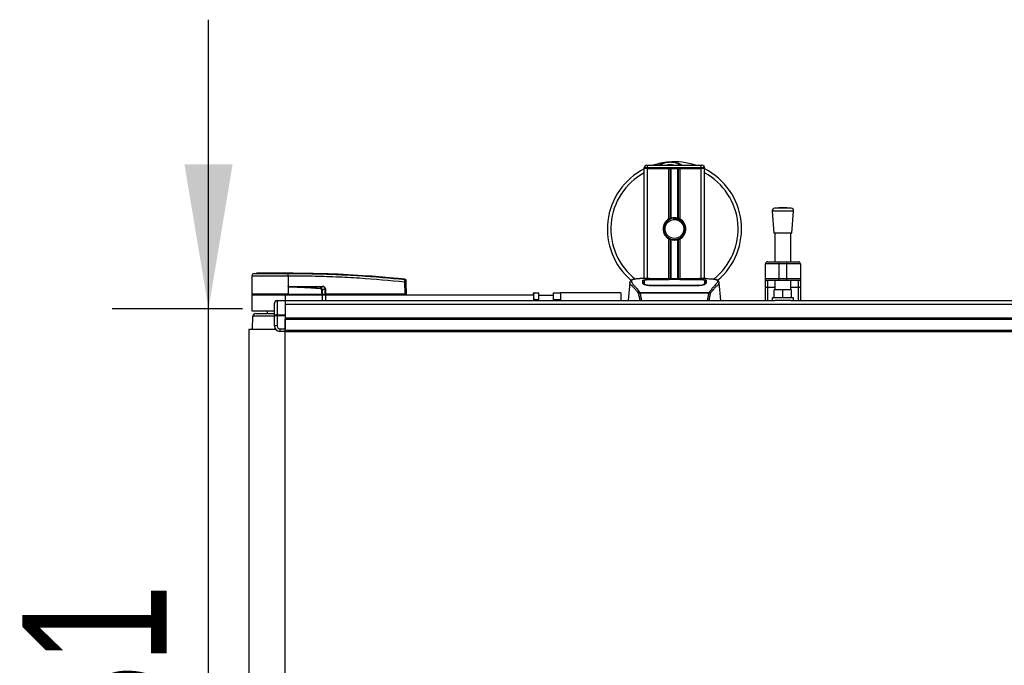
# Model space of a CAD drawing. Header units: millimetres. Extents: x 0 to 420, y 0 to 297.
# Tile 4 of 163: x 51 to 71, y 104 to 118. Entities that reach past the tile are written whole.
import ezdxf

# ---------------------------------------------------------------- set-up
doc = ezdxf.new("R2010")
doc.units = ezdxf.units.MM
doc.layers.add('QUOTE', color=174, linetype='Continuous')
doc.styles.add('SLDTEXTSTYLE3', font='TXT', dxfattribs={"width": 0.75})
doc.dimstyles.new('SLDDIMSTYLE2', dxfattribs={"dimtxt": 3, "dimasz": 3, "dimexe": 0, "dimexo": 0.0625, "dimgap": 0.75, "dimtad": 1, "dimlfac": 35.88954, "dimrnd": 1e-09, "dimzin": 12, "dimdsep": 46, "dimtxsty": 'SLDTEXTSTYLE3', "dimsah": 1, "dimcen": 0.09, "dimadec": 0, "dimazin": 3, "dimtfac": 1, "dimtdec": 3, "dimtmove": 0, "dimatfit": 0, "dimfxl": 0, "dimfrac": 2, "dimtolj": 1, "dimtzin": 12, "dimarcsym": 0})

# ---------------------------------------------------------------- blocks, each defined once
blk = doc.blocks.new('_D_2')
at = {"layer": 'QUOTE'}
for p, q in [((54.818, 111.859), (54.818, 117.859)), ((55.525, 111.859), (52.818, 111.859)), ((54.818, 97.063), (54.818, 111.859)), ((55.525, 97.063), (52.818, 97.063)), ((54.818, 97.063), (54.818, 91.063))]:
    blk.add_line(p, q, dxfattribs=at)
for points in [[(54.818, 111.859), (55.318, 114.859), (54.318, 114.859)], [(54.818, 97.063), (54.318, 94.063), (55.318, 94.063)]]:
    blk.add_solid(points, dxfattribs=at)
at = {"layer": 'QUOTE', "insert": (50.951, 101.136), "char_height": 3, "attachment_point": 1, "rotation": 90, "style": 'SLDTEXTSTYLE3'}
blk.add_mtext('531', dxfattribs=at)

msp = doc.modelspace()

# ---------------------------------------------------------------- linework, layer by layer
at = {"color": 7, "linetype": 'Continuous', "lineweight": 25}
for p, q in [((63.93327, 114.78444), (63.86361, 114.78444)), ((63.86361, 114.77051), (63.86361, 114.78444)), ((63.86361, 112.48572), (63.86361, 114.77051)), ((63.93327, 114.77051), (63.86361, 114.77051)), ((63.93327, 114.77051), (63.86361, 114.77051)), ((63.91934, 114.84017), (63.93327, 114.84017)), ((63.93327, 114.78444), (63.93327, 114.84017)), ((63.93327, 114.84017), (65.0478, 114.84017)), ((63.93327, 114.78444), (63.93327, 114.77051)), ((65.0478, 114.78444), (63.93327, 114.78444)), ((64.3749, 114.77051), (63.93327, 114.77051)), ((63.93327, 114.77051), (65.0478, 114.77051)), ((63.93327, 112.48572), (63.93327, 114.77051)), ((64.3749, 113.72336), (64.3749, 114.77051)), ((64.40511, 113.73756), (64.40511, 114.77051)), ((64.4211, 113.7431), (64.4211, 114.77051)), ((64.55997, 113.7431), (64.55997, 114.77051)), ((64.57596, 113.73756), (64.57596, 114.77051)), ((64.60617, 113.72336), (64.60617, 114.77051)), ((65.0478, 114.77051), (64.60617, 114.77051)), ((65.0478, 114.84017), (65.06173, 114.84017)), ((65.0478, 114.78444), (65.0478, 114.84017)), ((65.11746, 114.78444), (65.0478, 114.78444)), ((65.0478, 114.77051), (65.0478, 114.78444)), ((65.11746, 114.77051), (65.0478, 114.77051)), ((65.11746, 114.77051), (65.0478, 114.77051)), ((65.0478, 112.48572), (65.0478, 114.77051)), ((65.11746, 114.78444), (65.11746, 114.77051)), ((65.11746, 112.48572), (65.11746, 114.77051)), ((66.51956, 113.88758), (66.55439, 113.43107)), ((66.96538, 113.88758), (66.51956, 113.88758)), ((66.74247, 113.96047), (66.57089, 113.94738)), ((66.91405, 113.94738), (66.57089, 113.94738)), ((66.91405, 113.94738), (66.74247, 113.96047)), ((66.93055, 113.43107), (66.96538, 113.88758)), ((64.47121, 113.73873), (64.47274, 113.72113)), ((64.3749, 112.47818), (64.3749, 113.30997)), ((64.40511, 112.47818), (64.40511, 113.29577)), ((64.4211, 112.47818), (64.4211, 113.29023)), ((64.55997, 112.47818), (64.55997, 113.29023)), ((64.57596, 112.47818), (64.57596, 113.29577)), ((64.60617, 112.47818), (64.60617, 113.30997)), ((66.93055, 113.43107), (66.55439, 113.43107)), ((66.57529, 113.43107), (66.57529, 112.83402)), ((66.90965, 112.83402), (66.90965, 113.43107)), ((66.65888, 112.79222), (66.38025, 112.79222)), ((66.38025, 112.48572), (66.38025, 112.79222)), ((66.42204, 112.83402), (66.65888, 112.83402)), ((66.65888, 112.79222), (66.65888, 112.83402)), ((66.65888, 112.83402), (66.82606, 112.83402)), ((66.82606, 112.79222), (66.65888, 112.79222)), ((66.65888, 112.79222), (66.65888, 112.48572)), ((66.82606, 112.79222), (66.82606, 112.83402)), ((66.82606, 112.83402), (67.0629, 112.83402)), ((67.10469, 112.79222), (66.82606, 112.79222)), ((66.82606, 112.48572), (66.82606, 112.79222)), ((67.10469, 112.79222), (67.10469, 112.48572)), ((55.71698, 112.53842), (55.71372, 112.1653)), ((55.76681, 112.59334), (55.81527, 112.59718)), ((56.46839, 112.59718), (56.46835, 112.59718)), ((56.46843, 112.53843), (56.4687, 112.1653)), ((56.47295, 112.53843), (56.46843, 112.53843)), ((58.89435, 112.47391), (58.89523, 112.47382)), ((58.89525, 112.47382), (58.89523, 112.47382)), ((63.97366, 112.48572), (63.84358, 112.48572)), ((64.37906, 112.46349), (63.99833, 112.46354)), ((64.00293, 112.46575), (64.36515, 112.46575)), ((64.00293, 112.46354), (64.00293, 112.46575)), ((64.90862, 112.47818), (64.07244, 112.47818)), ((64.9086, 112.47816), (64.07246, 112.47816)), ((64.36515, 112.47082), (64.61592, 112.47082)), ((64.36515, 112.47082), (64.36515, 112.46575)), ((64.36515, 112.46575), (64.36515, 112.46349)), ((64.37906, 112.46349), (64.37906, 112.4688)), ((64.60196, 112.4688), (64.37906, 112.4688)), ((64.60196, 112.46349), (64.60196, 112.4688)), ((64.60196, 112.4688), (64.60196, 112.46349)), ((64.61592, 112.47082), (64.61592, 112.46575)), ((64.61592, 112.46575), (64.97814, 112.46575)), ((64.61592, 112.46575), (64.61592, 112.46349)), ((64.97814, 112.46354), (64.97814, 112.46575)), ((65.13757, 112.48572), (65.00985, 112.48572)), ((65.08929, 112.48398), (65.08407, 112.48343)), ((65.12244, 112.40315), (65.12216, 112.45049)), ((66.38025, 112.48572), (66.65888, 112.48572)), ((66.38025, 112.32532), (66.38025, 112.48572)), ((66.65888, 112.44393), (66.42204, 112.44393)), ((66.42204, 112.44393), (66.42204, 112.30135)), ((66.57529, 112.44393), (66.57529, 112.25475)), ((66.65888, 112.48572), (66.82606, 112.48572)), ((66.65888, 112.44393), (66.65888, 112.48572)), ((66.82606, 112.44393), (66.65888, 112.44393)), ((66.82606, 112.48572), (67.10469, 112.48572)), ((66.82606, 112.44393), (66.82606, 112.48572)), ((67.0629, 112.44393), (66.82606, 112.44393)), ((66.90965, 112.25475), (66.90965, 112.44393)), ((67.0629, 112.30135), (67.0629, 112.44393)), ((67.10469, 112.48572), (67.10469, 112.32532)), ((56.47017, 112.31847), (56.46883, 112.1653)), ((56.47017, 112.31847), (56.47018, 112.32002)), ((56.52911, 112.32337), (57.18299, 112.32337)), ((57.18335, 112.31617), (56.52947, 112.31617)), ((57.13436, 112.2907), (57.18335, 112.31617)), ((57.23895, 112.27777), (57.18017, 112.24722)), ((57.23939, 112.1653), (57.23895, 112.27777)), ((57.24416, 112.27777), (57.2446, 112.1653)), ((58.89734, 112.1653), (58.89516, 112.41479)), ((58.91558, 112.41479), (58.91776, 112.1653)), ((63.56301, 112.4039), (63.53046, 112.03184)), ((63.56295, 112.40281), (63.5635, 112.40386)), ((63.85863, 112.40401), (63.85861, 112.40034)), ((63.99976, 112.34677), (63.99949, 112.33626)), ((64.97814, 112.33602), (64.00293, 112.33602)), ((64.97779, 112.34676), (64.97789, 112.34676)), ((65.1211, 112.39012), (65.12157, 112.37115)), ((65.12256, 112.38329), (65.12244, 112.40315)), ((65.41812, 112.40281), (65.41757, 112.40386)), ((65.45061, 112.03184), (65.41806, 112.4039)), ((66.38025, 112.03184), (66.38025, 112.32532)), ((66.57529, 112.30135), (66.42204, 112.30135)), ((66.42204, 112.30135), (66.42204, 112.03184)), ((66.56136, 112.08757), (66.56136, 112.25475)), ((66.74247, 112.25475), (66.56136, 112.25475)), ((66.74247, 112.08757), (66.74247, 112.25475)), ((66.92358, 112.25475), (66.74247, 112.25475)), ((67.0629, 112.30135), (66.90965, 112.30135)), ((66.92358, 112.08757), (66.92358, 112.25475)), ((67.0629, 112.03184), (67.0629, 112.30135)), ((67.10469, 112.32532), (67.10469, 112.03184)), ((55.7136, 112.15137), (55.7136, 111.81701)), ((55.7136, 112.15137), (56.41018, 112.15137)), ((56.4687, 112.1653), (55.71372, 112.1653)), ((55.72729, 112.1653), (55.72753, 112.15137)), ((56.243, 112.02368), (56.243, 112.03184)), ((56.243, 112.03184), (56.41018, 112.03184)), ((56.243, 112.02368), (56.243, 111.73351)), ((56.41018, 112.02368), (56.243, 112.02368)), ((56.41018, 112.15137), (57.17642, 112.15137)), ((56.41018, 112.15137), (56.41018, 112.03184)), ((56.41018, 112.03184), (56.41018, 112.02368)), ((56.41018, 112.03184), (66.57932, 112.03184)), ((56.41018, 112.02368), (56.41018, 111.73351)), ((56.46813, 112.1653), (56.46812, 112.15137)), ((56.46883, 112.1653), (56.4687, 112.1653)), ((56.46883, 112.1653), (57.17514, 112.1653)), ((57.17077, 112.1653), (57.17067, 112.15137)), ((57.17642, 112.15137), (57.17642, 112.03184)), ((57.17642, 112.15137), (57.24608, 112.15137)), ((57.17727, 112.1653), (57.23939, 112.1653)), ((57.22977, 112.1653), (57.2296, 112.15137)), ((57.2446, 112.1653), (57.23939, 112.1653)), ((57.24351, 112.1653), (57.24348, 112.15137)), ((58.89734, 112.1653), (57.2446, 112.1653)), ((57.24608, 112.15137), (57.24608, 112.03184)), ((57.24608, 112.15137), (61.56489, 112.15137)), ((58.89631, 112.1653), (58.89629, 112.15137)), ((58.89734, 112.1653), (58.91776, 112.1653)), ((58.90419, 112.1653), (58.90395, 112.15137)), ((61.56862, 112.19316), (61.56489, 112.18669)), ((61.56489, 112.15137), (61.56489, 112.18669)), ((61.56489, 112.15137), (61.56489, 112.03184)), ((61.57686, 112.03184), (61.58107, 112.05384)), ((61.58107, 112.19316), (61.67634, 112.19316)), ((61.58107, 112.05384), (61.67634, 112.05384)), ((61.67634, 112.05384), (61.67634, 112.19316)), ((61.98284, 112.13743), (61.67634, 112.13743)), ((61.67634, 112.03184), (61.67634, 112.05384)), ((61.98284, 112.05384), (61.98284, 112.19316)), ((61.98284, 112.19316), (62.12216, 112.19316)), ((61.98284, 112.05384), (62.12216, 112.05384)), ((61.98284, 112.03184), (61.98284, 112.05384)), ((62.12216, 112.19316), (62.12216, 112.03184)), ((63.376, 112.19316), (62.12216, 112.19316)), ((63.376, 112.19316), (63.376, 112.03184)), ((63.76401, 112.19338), (63.76707, 112.2006)), ((63.76707, 112.2006), (65.21436, 112.2006)), ((65.20701, 112.18499), (63.77402, 112.18499)), ((65.21436, 112.2006), (65.21699, 112.19349)), ((66.51956, 112.08757), (66.51956, 112.03184)), ((66.96538, 112.08757), (66.51956, 112.08757)), ((66.90562, 112.03184), (66.57932, 112.03184)), ((66.90562, 112.03184), (82.83289, 112.03184)), ((66.96538, 112.03184), (66.96538, 112.08757)), ((55.7136, 111.81701), (56.18449, 111.81701)), ((56.03403, 111.81701), (56.03403, 111.76128)), ((56.18728, 111.70226), (56.18728, 111.97611)), ((56.41018, 111.95554), (223.58982, 111.95554)), ((55.72753, 111.70555), (55.72646, 111.42692)), ((56.18728, 111.70555), (55.72753, 111.70555)), ((55.79719, 111.76128), (56.18728, 111.76128)), ((56.18728, 111.50244), (56.18728, 111.70226)), ((56.243, 111.7138), (56.243, 111.73351)), ((56.243, 111.73351), (56.41018, 111.73351)), ((56.41018, 111.7138), (56.243, 111.7138)), ((56.243, 111.7138), (56.243, 111.50244)), ((56.41018, 111.73351), (56.41018, 111.7138)), ((56.41018, 111.7138), (56.41018, 111.44671)), ((56.41018, 111.66962), (223.58982, 111.66962)), ((56.41018, 111.64176), (223.58982, 111.64176)), ((56.41018, 111.41885), (56.41018, 111.64176)), ((55.65788, 111.42692), (55.65788, 97.49528)), ((56.21676, 111.42692), (55.65788, 111.42692)), ((56.243, 111.50244), (56.18728, 111.50244)), ((56.29873, 111.44671), (56.41018, 111.44671)), ((56.29873, 111.44671), (56.29873, 111.39099)), ((56.41018, 111.41885), (223.58982, 111.41885)), ((56.41018, 111.39099), (56.41018, 111.41885)), ((56.41018, 111.39099), (56.29873, 111.39099)), ((56.41018, 111.39099), (223.58982, 111.39099)), ((56.41018, 97.53122), (56.41018, 111.39099))]:
    msp.add_line(p, q, dxfattribs=at)
at = {"color": 7, "linetype": 'Continuous', "lineweight": 25, "flags": 128}
for points in [[(64.98274, 112.46354), (64.7985, 112.46351), (64.60196, 112.46349)], [(56.47017, 112.31847), (56.50338, 112.31718), (56.52947, 112.31617)], [(57.13379, 112.2787), (57.13387, 112.28052), (57.13396, 112.2823), (57.13404, 112.28402), (57.13412, 112.28565), (57.13419, 112.28716), (57.13426, 112.28852), (57.13431, 112.28971), (57.13436, 112.2907)], [(64.98131, 112.34677), (64.97814, 112.34676), (64.97789, 112.34676)], [(66.42204, 112.30135), (66.41389, 112.30181), (66.40605, 112.30318), (66.39882, 112.30539), (66.39249, 112.30837), (66.38729, 112.312), (66.38343, 112.31615), (66.38105, 112.32065), (66.38025, 112.32532)], [(67.10469, 112.32532), (67.10389, 112.32065), (67.10151, 112.31615), (67.09765, 112.312), (67.09245, 112.30837), (67.08612, 112.30539), (67.07889, 112.30318), (67.07105, 112.30181), (67.0629, 112.30135)]]:
    msp.add_lwpolyline(points, dxfattribs=at)
at = {"color": 7, "linetype": 'Continuous', "lineweight": 25}
msp.add_circle((64.49053, 113.51667), 0.19504, dxfattribs=at)
for centre, radius, start, end in [((64.49053, 113.51667), 1.39316, 94.974241, 108.194872), ((64.40114, 114.54372), 0.36222, 54.926098, 125.073902), ((64.49053, 113.51667), 1.39316, 71.805128, 94.974241), ((64.49053, 113.51667), 1.39316, 116.743684, 229.984768), ((64.49053, 113.51667), 1.32135, 118.324088, 232.137337), ((63.91934, 114.78444), 0.05573, 90, 180), ((64.40114, 114.54372), 0.3065, 75.287788, 104.712212), ((65.06173, 114.78444), 0.05573, 0, 90), ((64.49053, 113.51667), 1.39316, 310.046839, 63.256316), ((64.49053, 113.51667), 1.32135, 308.047069, 61.675912), ((66.57513, 113.89182), 0.05573, 94.362914, 184.362914), ((66.90981, 113.89182), 0.05573, 355.637086, 85.637086), ((64.49053, 113.51667), 0.23684, 119.224658, 240.775342), ((64.49053, 113.51667), 0.22291, 94.974241, 274.974241), ((64.49053, 113.51667), 0.23684, 111.143405, 119.224658), ((64.49053, 113.51667), 0.23684, 60.775342, 68.856595), ((64.49053, 113.51667), 0.23684, 299.224658, 60.775342), ((64.49053, 113.51667), 0.23684, 240.775342, 248.856595), ((64.49053, 113.51667), 0.23684, 291.143405, 299.224658), ((66.42204, 112.79222), 0.04179, 90, 180), ((67.0629, 112.79222), 0.04179, 0, 90), ((55.77271, 112.53793), 0.05573, 96.076872, 179.499989), ((56.25909, 112.55007), 0.20966, 356.819927, 11.918257), ((55.33839, 112.4645), 1.13772, 6.503389, 6.696809), ((56.26364, 112.55019), 0.20964, 356.784062, 11.882918), ((58.89307, 112.44745), 0.02222, 0.615859, 83.895805), ((66.42204, 112.48572), 0.04179, 180, 270), ((67.0629, 112.48572), 0.04179, 270, 0), ((56.58683, 112.32262), 0.05773, 179.25241, 186.414342), ((57.24071, 112.32262), 0.05773, 179.25241, 186.414342), ((57.24156, 112.98745), 0.70968, 269.78976, 270.21024), ((58.90537, 111.79793), 0.61695, 89.051899, 90.948101), ((56.243, 111.97611), 0.05573, 90, 180), ((55.79719, 111.70555), 0.05573, 90, 180), ((56.29873, 111.50244), 0.11145, 180, 270), ((56.29873, 111.50244), 0.05573, 180, 270)]:
    msp.add_arc(centre, radius, start, end, dxfattribs=at)
for centre, major_axis, ratio, start_param, end_param in [((57.11127, 112.23152), (0.05573, 0.02946), 0.66301777, 5.94884055, 7.12572739), ((57.11127, 112.2314), (0.06384, 0.03397), 0.77058227, 5.94675229, 7.12363913), ((57.14529, 112.24937), (0.09474, 0.0466), 0.60672542, 5.99588539, 7.17277223), ((57.14599, 112.24945), (0.08963, 0.04436), 0.5569608, 5.9946727, 7.17155954), ((56.243, 111.97611), (0.05573, 0), 0.85355339, 1.57079633, 3.14159265), ((56.243, 111.70226), (0.05573, 0), 0.56066017, 1.57079633, 3.14159265), ((56.243, 111.70226), (0.05573, 0), 0.20710678, 1.57079633, 3.14159265)]:
    msp.add_ellipse(centre, major_axis=major_axis, ratio=ratio, start_param=start_param, end_param=end_param, dxfattribs=at)
for points, knots in [([(64.16751, 114.84017), (64.16978, 114.84166), (64.20679, 114.86605), (64.275, 114.88979), (64.34198, 114.90215), (64.3695, 114.90456), (64.36974, 114.90458)], [0, 0, 0, 0, 0.03729849, 0.60902041, 0.99664446, 1, 1, 1, 1]), ([(64.36974, 114.90458), (64.36997, 114.9046), (64.37634, 114.90516), (64.38275, 114.90491), (64.38892, 114.90467)], [0, 0, 0, 0, 0.03710938, 1, 1, 1, 1]), ([(64.40798, 114.9047), (64.4229, 114.90509), (64.47826, 114.90653), (64.55265, 114.88807), (64.61918, 114.86176), (64.64514, 114.8456), (64.65387, 114.84017)], [0, 0, 0, 0, 0.17640166, 0.65503379, 0.8840221, 1, 1, 1, 1]), ([(64.40511, 113.73756), (64.40568, 113.73778), (64.40742, 113.73845), (64.41106, 113.73979), (64.41592, 113.74146), (64.41934, 113.74256), (64.42098, 113.74306), (64.4211, 113.7431)], [0, 0, 0, 0, 0.13279182, 0.40328924, 0.68794599, 0.97624213, 1, 1, 1, 1]), ([(64.4211, 113.7431), (64.42768, 113.74494), (64.45003, 113.75118), (64.49099, 113.75521), (64.53213, 113.75081), (64.55277, 113.74509), (64.55997, 113.7431)], [0, 0, 0, 0, 0.15316231, 0.52061175, 0.83276392, 1, 1, 1, 1]), ([(64.47121, 113.73873), (64.49941, 113.73808), (64.55659, 113.73676), (64.63306, 113.69471), (64.689, 113.62949), (64.71712, 113.54728), (64.71126, 113.46214), (64.68417, 113.39453), (64.65261, 113.36781), (64.64215, 113.35895)], [0, 0, 0, 0, 0.153256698, 0.3107756, 0.462217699, 0.61755972, 0.774365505, 0.925184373, 1, 1, 1, 1]), ([(64.50986, 113.2946), (64.53418, 113.29972), (64.58283, 113.30997), (64.6441, 113.35489), (64.68777, 113.41587), (64.70824, 113.48788), (64.70327, 113.56172), (64.67445, 113.62914), (64.62513, 113.68275), (64.56132, 113.71601), (64.50795, 113.72412), (64.47873, 113.72164), (64.47274, 113.72113)], [0, 0, 0, 0, 0.11029899, 0.22059797, 0.33089694, 0.4412694, 0.54893858, 0.65628707, 0.76369695, 0.86864917, 0.97304725, 1, 1, 1, 1]), ([(64.55997, 113.7431), (64.5608, 113.74284), (64.56311, 113.74212), (64.56727, 113.74075), (64.57208, 113.73904), (64.57467, 113.73805), (64.57596, 113.73756)], [0, 0, 0, 0, 0.15557258, 0.42978375, 0.7145238, 1, 1, 1, 1]), ([(64.4211, 113.29023), (64.42074, 113.29034), (64.41896, 113.29089), (64.41538, 113.29205), (64.41057, 113.29372), (64.40711, 113.295), (64.4055, 113.29562), (64.40511, 113.29577)], [0, 0, 0, 0, 0.06768855, 0.33799524, 0.61961326, 0.90796392, 1, 1, 1, 1]), ([(64.55997, 113.29023), (64.54592, 113.28669), (64.51736, 113.27947), (64.46991, 113.27928), (64.43811, 113.28518), (64.42317, 113.28962), (64.4211, 113.29023)], [0, 0, 0, 0, 0.31763159, 0.64587204, 0.9510876, 1, 1, 1, 1]), ([(64.57596, 113.29577), (64.57572, 113.29568), (64.57437, 113.29516), (64.57133, 113.29402), (64.5666, 113.29236), (64.56265, 113.29106), (64.56054, 113.29041), (64.55997, 113.29023)], [0, 0, 0, 0, 0.05704611, 0.3223495, 0.60367528, 0.89214027, 1, 1, 1, 1]), ([(56.46843, 112.53843), (56.43354, 112.53843), (56.36295, 112.53842), (56.25468, 112.53842), (56.14589, 112.53844), (56.04191, 112.5384), (55.94748, 112.53844), (55.867, 112.53843), (55.80118, 112.53841), (55.75355, 112.53844), (55.72279, 112.53844), (55.71894, 112.53842), (55.71698, 112.53842)], [0, 0, 0, 0, 0.09123037, 0.18462249, 0.28509302, 0.38847717, 0.48894659, 0.59232958, 0.69279869, 0.79618144, 0.89663467, 1, 1, 1, 1]), ([(55.76681, 112.59334), (55.76861, 112.59334), (55.77221, 112.59334), (55.80036, 112.59337), (55.84481, 112.59335), (55.90535, 112.59336), (55.98043, 112.59336), (56.06747, 112.59333), (56.16445, 112.59336), (56.26497, 112.59336), (56.36596, 112.59335), (56.43147, 112.59336), (56.46423, 112.59336)], [0, 0, 0, 0, 0.1019155, 0.20383364, 0.30575296, 0.40767117, 0.50960195, 0.6115312, 0.71346155, 0.81539292, 0.90769638, 1, 1, 1, 1]), ([(56.46835, 112.59718), (56.42698, 112.59718), (56.34412, 112.59718), (56.22206, 112.59718), (56.10861, 112.59718), (56.00772, 112.59718), (55.92462, 112.59718), (55.86263, 112.59718), (55.82257, 112.59718), (55.8177, 112.59718), (55.81527, 112.59718)], [0, 0, 0, 0, 0.12488045, 0.25013958, 0.37464939, 0.49981249, 0.62476421, 0.74955772, 0.87492377, 1, 1, 1, 1]), ([(56.46423, 112.59336), (56.46575, 112.59337), (56.46727, 112.59338), (56.46879, 112.59336), (56.46879, 112.59336)], [0, 0, 0, 0, 0.999634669, 1, 1, 1, 1]), ([(58.89523, 112.47382), (58.88587, 112.47478), (58.8281, 112.48064), (58.57466, 112.50538), (58.05392, 112.54792), (57.30262, 112.5888), (56.74658, 112.59438), (56.46839, 112.59718)], [0, 0, 0, 0, 0.01170126, 0.07220884, 0.31419353, 0.65688711, 1, 1, 1, 1]), ([(56.46879, 112.59336), (56.46879, 112.59336), (56.63385, 112.59327), (56.96399, 112.58985), (57.45901, 112.57421), (58.10347, 112.54168), (58.58168, 112.49812), (58.89543, 112.46955)], [0, 0, 0, 0, 0.00000069, 0.20371068, 0.40747211, 0.61123305, 1, 1, 1, 1]), ([(58.89516, 112.41479), (58.58175, 112.44336), (58.1043, 112.48689), (57.46094, 112.51923), (56.96706, 112.53535), (56.63763, 112.53741), (56.47295, 112.53843)], [0, 0, 0, 0, 0.389052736, 0.59267292, 0.796380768, 1, 1, 1, 1]), ([(58.89516, 112.41479), (58.89536, 112.42103), (58.89575, 112.43354), (58.89601, 112.4501), (58.89598, 112.46252), (58.89572, 112.46815), (58.89549, 112.46927), (58.89543, 112.46955)], [0, 0, 0, 0, 0.23108965, 0.4626691, 0.69303153, 0.92227335, 1, 1, 1, 1]), ([(58.89543, 112.46955), (58.89538, 112.4712), (58.89532, 112.47344), (58.89526, 112.47374), (58.89525, 112.47382)], [0, 0, 0, 0, 0.73611582, 1, 1, 1, 1]), ([(58.89525, 112.47382), (58.89771, 112.47332), (58.90265, 112.47232), (58.9089, 112.46781), (58.91337, 112.46163), (58.91509, 112.45593), (58.91523, 112.45262), (58.91526, 112.45184)], [0, 0, 0, 0, 0.23106275, 0.46212549, 0.69318856, 0.92839331, 1, 1, 1, 1]), ([(58.91526, 112.45184), (58.91526, 112.45177), (58.91526, 112.45148), (58.91528, 112.4493), (58.91529, 112.44769)], [0, 0, 0, 0, 0.26342591, 1, 1, 1, 1]), ([(58.91529, 112.44769), (58.91529, 112.44752), (58.9153, 112.44687), (58.91533, 112.4435), (58.91539, 112.43604), (58.91548, 112.42607), (58.91555, 112.41855), (58.91558, 112.41479)], [0, 0, 0, 0, 0.07774703, 0.30683638, 0.53695653, 0.76850921, 1, 1, 1, 1]), ([(63.65389, 112.47254), (63.64824, 112.47147), (63.63381, 112.46874), (63.61731, 112.46313), (63.60376, 112.45697), (63.59551, 112.45203), (63.58973, 112.4477), (63.5857, 112.44412), (63.58281, 112.4413), (63.5809, 112.43938), (63.57959, 112.43812), (63.579, 112.43758), (63.57867, 112.43729), (63.57842, 112.43706), (63.57824, 112.43691), (63.57808, 112.43677), (63.57785, 112.43658), (63.57758, 112.43636), (63.57715, 112.436), (63.57669, 112.43565), (63.57612, 112.43521), (63.57532, 112.43453), (63.57494, 112.43423), (63.57391, 112.43281), (63.57359, 112.43234), (63.57336, 112.43199), (63.57311, 112.43161), (63.57275, 112.43106), (63.57202, 112.42989), (63.57111, 112.42835), (63.56804, 112.42281), (63.56485, 112.41529), (63.56369, 112.40817), (63.56302, 112.40405)], [0, 0, 0, 0, 0.13346194, 0.34016958, 0.46160951, 0.55730778, 0.62992241, 0.68217732, 0.71692903, 0.7371149, 0.74272174, 0.74460414, 0.7459796, 0.74651976, 0.74699289, 0.74743167, 0.74787155, 0.74886374, 0.75011647, 0.75397334, 0.75908593, 0.76862625, 0.78821087, 0.79094759, 0.79197558, 0.79286909, 0.79373558, 0.79468443, 0.7971036, 0.8047367, 0.8162438, 0.89371675, 1, 1, 1, 1]), ([(63.66327, 112.47387), (63.65781, 112.47275), (63.64615, 112.47035), (63.62525, 112.46382), (63.60455, 112.453), (63.59359, 112.43439), (63.59865, 112.41398), (63.61069, 112.39492), (63.62144, 112.3809), (63.63528, 112.36451), (63.65165, 112.34613), (63.67098, 112.32465), (63.69237, 112.29998), (63.71564, 112.27127), (63.74079, 112.23895), (63.75788, 112.21401), (63.76707, 112.2006)], [0, 0, 0, 0, 0.06157012, 0.13151171, 0.27071941, 0.40337504, 0.53510625, 0.58328098, 0.63315897, 0.68442904, 0.73675836, 0.78384784, 0.83893216, 0.89157329, 0.94168727, 1, 1, 1, 1]), ([(63.84358, 112.4857), (63.84212, 112.48571), (63.83669, 112.48574), (63.82615, 112.48569), (63.81326, 112.4856), (63.80047, 112.48541), (63.78776, 112.48515), (63.77444, 112.48475), (63.75997, 112.48418), (63.74236, 112.48325), (63.72364, 112.48192), (63.70427, 112.48009), (63.68563, 112.4778), (63.67186, 112.47581), (63.66463, 112.47418), (63.66327, 112.47387)], [0, 0, 0, 0, 0.02762691, 0.10239616, 0.17945658, 0.24994161, 0.31702439, 0.38965422, 0.46782264, 0.55148696, 0.67182448, 0.76737343, 0.86398611, 0.97427426, 1, 1, 1, 1]), ([(63.83145, 112.45018), (63.83329, 112.45223), (63.83697, 112.45635), (63.86651, 112.46092), (63.91009, 112.46403), (63.95837, 112.46554), (63.99026, 112.46569), (64.00293, 112.46575)], [0, 0, 0, 0, 0.21521677, 0.43046232, 0.64509935, 0.85904026, 1, 1, 1, 1]), ([(63.83296, 112.39242), (63.83263, 112.40486), (63.83214, 112.42357), (63.83171, 112.44014), (63.83154, 112.44683), (63.83145, 112.45018)], [0, 0, 0, 0, 0.498583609, 0.749189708, 1, 1, 1, 1]), ([(63.85061, 112.44366), (63.84484, 112.44259), (63.8332, 112.44043), (63.83212, 112.43759), (63.83157, 112.43616)], [0, 0, 0, 0, 0.49631334, 1, 1, 1, 1]), ([(63.85892, 112.45049), (63.85892, 112.45036), (63.85883, 112.43487), (63.85872, 112.41937), (63.85862, 112.40401)], [0, 0, 0, 0, 0.00827271, 1, 1, 1, 1]), ([(63.85892, 112.45045), (63.85883, 112.4357), (63.85874, 112.42022), (63.85864, 112.40474), (63.85863, 112.40401)], [0, 0, 0, 0, 0.952640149, 1, 1, 1, 1]), ([(63.99833, 112.46354), (63.98272, 112.46342), (63.9515, 112.46319), (63.90987, 112.46127), (63.87835, 112.45821), (63.86135, 112.45445), (63.85962, 112.45161), (63.85892, 112.45045)], [0, 0, 0, 0, 0.21287602, 0.42573624, 0.63903454, 0.85331242, 1, 1, 1, 1]), ([(63.85997, 112.39012), (63.85996, 112.39087), (63.85972, 112.40471), (63.85941, 112.42208), (63.85911, 112.43927), (63.85898, 112.44687), (63.85892, 112.45035), (63.85892, 112.45045)], [0, 0, 0, 0, 0.02546624, 0.4713629, 0.73178735, 0.99246436, 1, 1, 1, 1]), ([(64.07246, 112.47816), (64.06303, 112.47818), (64.03259, 112.47823), (63.98271, 112.47886), (63.93182, 112.48015), (63.8972, 112.48164), (63.88093, 112.48302), (63.88816, 112.48366), (63.89177, 112.48398)], [0, 0, 0, 0, 0.08215471, 0.26513997, 0.44867114, 0.63249904, 0.81630092, 1, 1, 1, 1]), ([(63.90864, 112.48125), (63.90371, 112.48149), (63.89578, 112.48188), (63.89072, 112.48244), (63.89122, 112.48235), (63.89135, 112.48232)], [0, 0, 0, 0, 0.55060159, 0.88501525, 1, 1, 1, 1]), ([(63.89177, 112.48398), (63.9219, 112.48479), (63.97196, 112.48613), (64.04844, 112.48516), (64.09904, 112.48343), (64.12857, 112.48078), (64.13448, 112.48025)], [0, 0, 0, 0, 0.301521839, 0.501047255, 0.900230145, 1, 1, 1, 1]), ([(63.90245, 112.4816), (63.9023, 112.48168), (63.90062, 112.48263), (63.897, 112.4836), (63.89351, 112.48386), (63.89177, 112.48398)], [0, 0, 0, 0, 0.04443315, 0.52221653, 1, 1, 1, 1]), ([(64.07247, 112.47818), (64.06021, 112.47821), (64.03456, 112.47826), (63.9971, 112.4787), (63.96183, 112.47939), (63.9326, 112.48024), (63.91455, 112.4809), (63.90914, 112.48122), (63.90864, 112.48125)], [0, 0, 0, 0, 0.18189708, 0.38061319, 0.58093849, 0.78035725, 0.97967552, 1, 1, 1, 1]), ([(64.14493, 112.47818), (64.14325, 112.47878), (64.13987, 112.47999), (64.13629, 112.48016), (64.13448, 112.48025)], [0, 0, 0, 0, 0.495247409, 1, 1, 1, 1]), ([(64.84659, 112.48025), (64.84478, 112.48016), (64.84119, 112.47999), (64.83781, 112.47878), (64.83614, 112.47818)], [0, 0, 0, 0, 0.50476564, 1, 1, 1, 1]), ([(64.84659, 112.48025), (64.86518, 112.48169), (64.89609, 112.4841), (64.96545, 112.48567), (65.02806, 112.48653), (65.07908, 112.48441), (65.08929, 112.48398)], [0, 0, 0, 0, 0.30143784, 0.50095323, 0.90014009, 1, 1, 1, 1]), ([(65.08305, 112.48188), (65.0785, 112.48158), (65.06701, 112.4808), (65.02722, 112.47952), (64.97182, 112.47839), (64.92967, 112.47824), (64.9086, 112.47816)], [0, 0, 0, 0, 0.17981299, 0.45378319, 0.72700373, 1, 1, 1, 1]), ([(64.97814, 112.46575), (64.99738, 112.46562), (65.03585, 112.46535), (65.08715, 112.46314), (65.12592, 112.45955), (65.1467, 112.45505), (65.14878, 112.45158), (65.14962, 112.45018)], [0, 0, 0, 0, 0.21341182, 0.42681727, 0.64048529, 0.85457431, 1, 1, 1, 1]), ([(65.12215, 112.45045), (65.12063, 112.45214), (65.11759, 112.45551), (65.09342, 112.45937), (65.05783, 112.46205), (65.01863, 112.46336), (64.99287, 112.46349), (64.98274, 112.46354)], [0, 0, 0, 0, 0.21612272, 0.43228358, 0.64748247, 0.86145988, 1, 1, 1, 1]), ([(65.08929, 112.48398), (65.09136, 112.48385), (65.0979, 112.4834), (65.09792, 112.48269), (65.08609, 112.48205), (65.08305, 112.48188)], [0, 0, 0, 0, 0.25540478, 0.808946, 1, 1, 1, 1]), ([(65.09024, 112.48241), (65.09025, 112.48241), (65.09067, 112.48249), (65.08875, 112.48219), (65.0851, 112.48197), (65.08306, 112.48184)], [0, 0, 0, 0, 0.00626083, 0.44327513, 1, 1, 1, 1]), ([(65.12215, 112.45045), (65.12214, 112.45035), (65.12204, 112.44443), (65.12185, 112.43348), (65.1215, 112.41332), (65.12125, 112.39923), (65.12111, 112.39087), (65.1211, 112.39012)], [0, 0, 0, 0, 0.0075194, 0.45666513, 0.71535566, 0.97452521, 1, 1, 1, 1]), ([(65.12244, 112.40315), (65.12243, 112.40385), (65.12238, 112.4117), (65.12228, 112.42747), (65.12219, 112.44253), (65.12215, 112.45045)], [0, 0, 0, 0, 0.04480435, 0.49764008, 1, 1, 1, 1]), ([(65.1495, 112.43616), (65.1486, 112.43829), (65.14739, 112.44117), (65.1338, 112.44316), (65.13031, 112.44368)], [0, 0, 0, 0, 0.74296977, 1, 1, 1, 1]), ([(65.13757, 112.4857), (65.14029, 112.48571), (65.15583, 112.48575), (65.1889, 112.48544), (65.22472, 112.48416), (65.2513, 112.48237), (65.26471, 112.48124), (65.27733, 112.47998), (65.28826, 112.4787), (65.29901, 112.47725), (65.30855, 112.47572), (65.3158, 112.47444), (65.31939, 112.47365), (65.31984, 112.47356)], [0, 0, 0, 0, 0.04881498, 0.27892257, 0.54515535, 0.62717383, 0.69834333, 0.75858144, 0.82840444, 0.87364995, 0.93389274, 0.99178224, 1, 1, 1, 1]), ([(65.14962, 112.45018), (65.14953, 112.44684), (65.14931, 112.43851), (65.14887, 112.42127), (65.14836, 112.40204), (65.14811, 112.39242)], [0, 0, 0, 0, 0.249392, 0.62414375, 1, 1, 1, 1]), ([(65.31984, 112.47356), (65.32244, 112.47301), (65.32795, 112.47185), (65.33579, 112.46987), (65.34331, 112.46768), (65.3558, 112.46343), (65.37043, 112.45632), (65.38291, 112.44396), (65.38631, 112.42826), (65.37954, 112.40778), (65.36071, 112.38142), (65.33028, 112.34707), (65.28905, 112.30104), (65.25288, 112.25596), (65.22775, 112.22081), (65.21872, 112.20719), (65.21436, 112.2006)], [0, 0, 0, 0, 0.02969414, 0.06305591, 0.09492768, 0.12531521, 0.23205808, 0.32960303, 0.43327649, 0.53202469, 0.63076786, 0.73507022, 0.83793216, 0.94137578, 0.97165063, 1, 1, 1, 1]), ([(65.41804, 112.40405), (65.41738, 112.40817), (65.41622, 112.41529), (65.41303, 112.42281), (65.40995, 112.42835), (65.40904, 112.42989), (65.40831, 112.43106), (65.40795, 112.43161), (65.40771, 112.43199), (65.40747, 112.43234), (65.40715, 112.43281), (65.40612, 112.43423), (65.40572, 112.43455), (65.40479, 112.43534), (65.40412, 112.43584), (65.40349, 112.43636), (65.40322, 112.43658), (65.40299, 112.43677), (65.40282, 112.43691), (65.40265, 112.43706), (65.4024, 112.43728), (65.40198, 112.43766), (65.40143, 112.43817), (65.40013, 112.43942), (65.39826, 112.44129), (65.39536, 112.44412), (65.39134, 112.44769), (65.38556, 112.45202), (65.37732, 112.45697), (65.36376, 112.46312), (65.34819, 112.46848), (65.33484, 112.47103), (65.33022, 112.47191)], [0, 0, 0, 0, 0.10895151, 0.18836403, 0.20015725, 0.20797863, 0.21045693, 0.21142904, 0.21231706, 0.21323322, 0.21428764, 0.21709508, 0.23718398, 0.24934952, 0.25616294, 0.25744907, 0.25846748, 0.25891857, 0.25936812, 0.25985246, 0.2604052, 0.2618126, 0.26492315, 0.26948017, 0.29015729, 0.32576371, 0.37931044, 0.4537257, 0.55180182, 0.67626306, 0.8881219, 1, 1, 1, 1]), ([(57.13379, 112.2787), (57.00987, 112.28534), (56.78858, 112.29721), (56.56747, 112.31198), (56.47017, 112.31847)], [0, 0, 0, 0, 0.55997278, 1, 1, 1, 1]), ([(56.47018, 112.32002), (56.47056, 112.32013), (56.47153, 112.32041), (56.4734, 112.32079), (56.47622, 112.32125), (56.48044, 112.32175), (56.48671, 112.32228), (56.49608, 112.32281), (56.51053, 112.32328), (56.52203, 112.32334), (56.52911, 112.32337)], [0, 0, 0, 0, 0.0199034, 0.05101553, 0.09695623, 0.16503878, 0.26617597, 0.41665359, 0.64077612, 1, 1, 1, 1]), ([(56.52947, 112.31617), (56.6424, 112.31179), (56.84404, 112.30396), (57.04566, 112.29475), (57.13436, 112.2907)], [0, 0, 0, 0, 0.56002522, 1, 1, 1, 1]), ([(57.17032, 112.24722), (57.17239, 112.24722), (57.17609, 112.24723), (57.17892, 112.24722), (57.18017, 112.24722)], [0, 0, 0, 0, 0.56, 1, 1, 1, 1]), ([(57.17514, 112.1653), (57.17374, 112.18058), (57.17124, 112.20783), (57.1706, 112.23519), (57.17032, 112.24722)], [0, 0, 0, 0, 0.56058603, 1, 1, 1, 1]), ([(57.18017, 112.24722), (57.17996, 112.23191), (57.17959, 112.20455), (57.17798, 112.1773), (57.17727, 112.1653)], [0, 0, 0, 0, 0.55939227, 1, 1, 1, 1]), ([(63.74227, 112.18612), (63.73394, 112.19718), (63.70873, 112.23068), (63.66719, 112.2768), (63.62384, 112.32056), (63.59077, 112.35321), (63.56711, 112.38179), (63.56446, 112.39517), (63.56295, 112.40281)], [0, 0, 0, 0, 0.08424716, 0.25508672, 0.42672547, 0.59796341, 0.77060237, 1, 1, 1, 1]), ([(64.00293, 112.33602), (63.98484, 112.33677), (63.94869, 112.33827), (63.9, 112.34917), (63.86111, 112.36375), (63.83723, 112.37918), (63.83426, 112.38839), (63.83296, 112.39242)], [0, 0, 0, 0, 0.1991311, 0.39793157, 0.60588955, 0.82737965, 1, 1, 1, 1]), ([(63.85601, 112.37805), (63.85663, 112.3734), (63.85736, 112.36804), (63.86765, 112.36261), (63.86901, 112.3619)], [0, 0, 0, 0, 0.86801111, 1, 1, 1, 1]), ([(63.85861, 112.40034), (63.85857, 112.39418), (63.85851, 112.38359), (63.85838, 112.37229), (63.85832, 112.36756)], [0, 0, 0, 0, 0.58164119, 1, 1, 1, 1]), ([(63.85939, 112.36686), (63.85945, 112.36954), (63.85965, 112.37729), (63.85984, 112.38505), (63.85997, 112.39012)], [0, 0, 0, 0, 0.3458763, 1, 1, 1, 1]), ([(63.85997, 112.39012), (63.86158, 112.38592), (63.8648, 112.37752), (63.88926, 112.36442), (63.92514, 112.35367), (63.96424, 112.34768), (63.98981, 112.34702), (63.99976, 112.34677)], [0, 0, 0, 0, 0.21773223, 0.43557879, 0.65075483, 0.86407246, 1, 1, 1, 1]), ([(63.99976, 112.34677), (64.00082, 112.34677), (64.11231, 112.34644), (64.43833, 112.34683), (64.76328, 112.34679), (64.97779, 112.34676)], [0, 0, 0, 0, 0.00323915, 0.34201142, 1, 1, 1, 1]), ([(65.14811, 112.39242), (65.14595, 112.38709), (65.14163, 112.37643), (65.11011, 112.35913), (65.06424, 112.34443), (65.01674, 112.33687), (64.98756, 112.33623), (64.97814, 112.33602)], [0, 0, 0, 0, 0.2254673, 0.45085364, 0.67736923, 0.89591171, 1, 1, 1, 1]), ([(64.98131, 112.34677), (64.99694, 112.34737), (65.02821, 112.34856), (65.0699, 112.35717), (65.10142, 112.36874), (65.11847, 112.38046), (65.12033, 112.38732), (65.1211, 112.39012)], [0, 0, 0, 0, 0.2128654, 0.42572184, 0.63872248, 0.85234986, 1, 1, 1, 1]), ([(64.98172, 112.33068), (64.98171, 112.3308), (64.98158, 112.33617), (64.98144, 112.34153), (64.98131, 112.34677)], [0, 0, 0, 0, 0.02342788, 1, 1, 1, 1]), ([(65.10766, 112.35955), (65.11224, 112.3622), (65.12316, 112.36851), (65.12436, 112.37455), (65.12506, 112.37805)], [0, 0, 0, 0, 0.41900897, 1, 1, 1, 1]), ([(65.12267, 112.37334), (65.12264, 112.37606), (65.12254, 112.38541), (65.12249, 112.39412), (65.12246, 112.4003)], [0, 0, 0, 0, 0.2909631, 1, 1, 1, 1]), ([(65.2388, 112.18613), (65.24713, 112.19719), (65.27234, 112.23068), (65.31388, 112.2768), (65.35723, 112.32056), (65.3903, 112.35321), (65.41396, 112.38179), (65.41661, 112.39517), (65.41812, 112.40281)], [0, 0, 0, 0, 0.0842305, 0.25507317, 0.42671503, 0.59795609, 0.7705982, 1, 1, 1, 1]), ([(57.17514, 112.1653), (57.17539, 112.1653), (57.17598, 112.1653), (57.17672, 112.1653), (57.17712, 112.1653), (57.17727, 112.1653)], [0, 0, 0, 0, 0.31939567, 0.74819126, 1, 1, 1, 1]), ([(61.58107, 112.05384), (61.57457, 112.07874), (61.56242, 112.12529), (61.57515, 112.17161), (61.58107, 112.19316)], [0, 0, 0, 0, 0.5347163, 1, 1, 1, 1]), ([(61.58107, 112.19316), (61.57923, 112.19316), (61.57178, 112.19316), (61.57144, 112.19316), (61.57119, 112.19316)], [0, 0, 0, 0, 0.246646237, 1, 1, 1, 1]), ([(63.74229, 112.18616), (63.74416, 112.18722), (63.74793, 112.18937), (63.75528, 112.19201), (63.76089, 112.19315), (63.76385, 112.19346), (63.76401, 112.19348)], [0, 0, 0, 0, 0.323614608, 0.653590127, 0.980869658, 1, 1, 1, 1]), ([(63.77628, 112.03184), (63.7721, 112.05808), (63.76359, 112.11161), (63.74948, 112.16099), (63.74229, 112.18616)], [0, 0, 0, 0, 0.49025565, 1, 1, 1, 1]), ([(63.77402, 112.18499), (63.77395, 112.18504), (63.77031, 112.18765), (63.76713, 112.19054), (63.76401, 112.19338)], [0, 0, 0, 0, 0.01890165, 1, 1, 1, 1]), ([(63.77402, 112.18499), (63.7796, 112.16027), (63.79073, 112.11093), (63.79913, 112.05892), (63.80035, 112.03196), (63.80035, 112.03184)], [0, 0, 0, 0, 0.499924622, 0.997753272, 1, 1, 1, 1]), ([(65.1803, 112.03184), (65.18324, 112.05844), (65.18908, 112.11129), (65.20106, 112.16053), (65.20701, 112.18499)], [0, 0, 0, 0, 0.50345062, 1, 1, 1, 1]), ([(65.23878, 112.18617), (65.23173, 112.16108), (65.21784, 112.11162), (65.20931, 112.05817), (65.20511, 112.03184)], [0, 0, 0, 0, 0.507285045, 1, 1, 1, 1]), ([(65.21709, 112.19341), (65.21387, 112.19064), (65.2106, 112.18782), (65.20708, 112.18504), (65.20702, 112.18499)], [0, 0, 0, 0, 0.98124308, 1, 1, 1, 1]), ([(65.21703, 112.19348), (65.2172, 112.19346), (65.22017, 112.19315), (65.22579, 112.19202), (65.23314, 112.18937), (65.23691, 112.18723), (65.23878, 112.18617)], [0, 0, 0, 0, 0.0200108, 0.34699568, 0.67667396, 1, 1, 1, 1])]:
    msp.add_open_spline(points, degree=3, knots=knots, dxfattribs=at)

# ---------------------------------------------------------------- dimensions: what is measured, and where the dimension line sits
at = {"layer": 'QUOTE'}
dim = msp.add_linear_dim(base=(52.43657, 111.8588), p1=(57.52472, 97.0634), p2=(57.52472, 111.8588), angle=90, dimstyle='SLDDIMSTYLE2', dxfattribs=at)
dim.commit()
dim.dimension.update_dxf_attribs({"geometry": '_D_2', "text_midpoint": (52.43657, 104.4611), "dimtype": 160})

doc.saveas('drawing.dxf')
